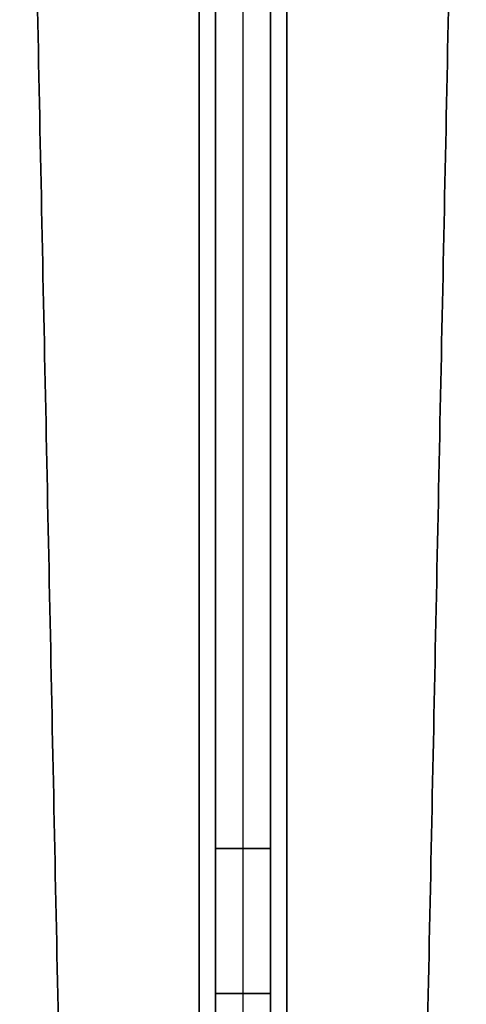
# Model space of a CAD drawing. Header units: millimetres. Extents: x -458 to 459, y -7 to 710.
# Tile 10 of 14: x -41 to 41, y 350 to 530. Entities that reach past the tile are written whole.
import ezdxf

# ---------------------------------------------------------------- set-up
doc = ezdxf.new("R2010")
doc.units = ezdxf.units.MM
doc.header["$MEASUREMENT"] = 0
doc.layers.add('IGES LEVEL 3', color=7, linetype='Continuous')

msp = doc.modelspace()

# ---------------------------------------------------------------- linework, layer by layer
at = {"layer": 'IGES LEVEL 3'}
for points in [[(-8, 696, -5), (-8, 352, -5), (-8, 8, -5)], [(-8, 8, 5), (-8, 352, 5), (-8, 696, 5)], [(-5, 8, -8), (-5, 352, -8), (-5, 696, -8)], [(-5, 696, 8), (-5, 352, 8), (-5, 8, 8)], [(5, 696, -8), (5, 352, -8), (5, 8, -8)], [(5, 8, 8), (5, 352, 8), (5, 696, 8)], [(8, 696, 5), (8, 352, 5), (8, 8, 5)], [(8, 8, -5), (8, 352, -5), (8, 696, -5)], [(-28, 66.96, -5), (-34.42, 378.48, -5), (-40.83, 690, -5)], [(-40.83, 690, 5), (-34.42, 378.48, 5), (-28, 66.96, 5)], [(-5, 690, -40.83), (-5, 378.48, -34.42), (-5, 66.96, -28)], [(-5, 66.96, 28), (-5, 378.48, 34.42), (-5, 690, 40.83)], [(5, 66.96, -28), (5, 378.48, -34.42), (5, 690, -40.83)], [(5, 690, 40.83), (5, 378.48, 34.42), (5, 66.96, 28)], [(28, 66.96, 5), (34.42, 378.48, 5), (40.83, 690, 5)], [(40.83, 690, -5), (34.42, 378.48, -5), (28, 66.96, -5)]]:
    msp.add_open_spline(points, degree=2, dxfattribs=at)
at = {"layer": 'IGES LEVEL 3', "color": 253}
for points in [[(-8, 8, -5), (-8, 352, -5), (-8, 696, -5)], [(-8, 8, 5), (-8, 352, 5), (-8, 696, 5)], [(-8, 8, 5), (-8, 352, 5), (-8, 696, 5)], [(-8, 696, -5), (-8, 352, -5), (-8, 8, -5)], [(-8, 8), (-8, 352), (-8, 696)], [(-5, 8, -8), (-5, 352, -8), (-5, 696, -8)], [(-5, 8, -8), (-5, 352, -8), (-5, 696, -8)], [(-5, 8, 8), (-5, 352, 8), (-5, 696, 8)], [(-5, 696, 8), (-5, 352, 8), (-5, 8, 8)], [(0, 8, -8), (0, 352, -8), (0, 696, -8)], [(0, 8, 8), (0, 352, 8), (0, 696, 8)], [(5, 8, -8), (5, 352, -8), (5, 696, -8)], [(5, 696, -8), (5, 352, -8), (5, 8, -8)], [(5, 8, 8), (5, 352, 8), (5, 696, 8)], [(5, 8, 8), (5, 352, 8), (5, 696, 8)], [(8, 8, 5), (8, 352, 5), (8, 696, 5)], [(8, 8, -5), (8, 352, -5), (8, 696, -5)], [(8, 8, -5), (8, 352, -5), (8, 696, -5)], [(8, 696, 5), (8, 352, 5), (8, 8, 5)], [(8, 8), (8, 352), (8, 696)], [(-40.83, 690, -5), (-34.42, 378.48, -5), (-28, 66.96, -5)], [(-40.83, 690, 5), (-34.42, 378.48, 5), (-28, 66.96, 5)], [(-28, 66.96, -5), (-34.42, 378.48, -5), (-40.83, 690, -5)], [(-40.83, 690, 5), (-34.42, 378.48, 5), (-28, 66.96, 5)], [(-28, 66.96), (-34.42, 378.48), (-40.83, 690)], [(-5, 690, -40.83), (-5, 378.48, -34.42), (-5, 66.96, -28)], [(-5, 690, -40.83), (-5, 378.48, -34.42), (-5, 66.96, -28)], [(-5, 690, 40.83), (-5, 378.48, 34.42), (-5, 66.96, 28)], [(-5, 66.96, 28), (-5, 378.48, 34.42), (-5, 690, 40.83)], [(0, 66.96, -28), (0, 378.48, -34.42), (0, 690, -40.83)], [(0, 66.96, 28), (0, 378.48, 34.42), (0, 690, 40.83)], [(5, 690, -40.83), (5, 378.48, -34.42), (5, 66.96, -28)], [(5, 66.96, -28), (5, 378.48, -34.42), (5, 690, -40.83)], [(5, 690, 40.83), (5, 378.48, 34.42), (5, 66.96, 28)], [(5, 690, 40.83), (5, 378.48, 34.42), (5, 66.96, 28)], [(40.83, 690, 5), (34.42, 378.48, 5), (28, 66.96, 5)], [(40.83, 690, -5), (34.42, 378.48, -5), (28, 66.96, -5)], [(28, 66.96, 5), (34.42, 378.48, 5), (40.83, 690, 5)], [(40.83, 690, -5), (34.42, 378.48, -5), (28, 66.96, -5)], [(28, 66.96), (34.42, 378.48), (40.83, 690)], [(-34.42, 378.48, -5), (-34.42, 378.48), (-34.42, 378.48, 5)], [(5, 378.48, -34.42), (0, 378.48, -34.42), (-5, 378.48, -34.42)], [(-5, 378.48, 34.42), (0, 378.48, 34.42), (5, 378.48, 34.42)], [(34.42, 378.48, 5), (34.42, 378.48), (34.42, 378.48, -5)], [(-8, 352, -5), (-8, 352), (-8, 352, 5)], [(5, 352, -8), (0, 352, -8), (-5, 352, -8)], [(-5, 352, 8), (0, 352, 8), (5, 352, 8)], [(8, 352, 5), (8, 352), (8, 352, -5)]]:
    msp.add_open_spline(points, degree=2, dxfattribs=at)

doc.saveas('drawing.dxf')
